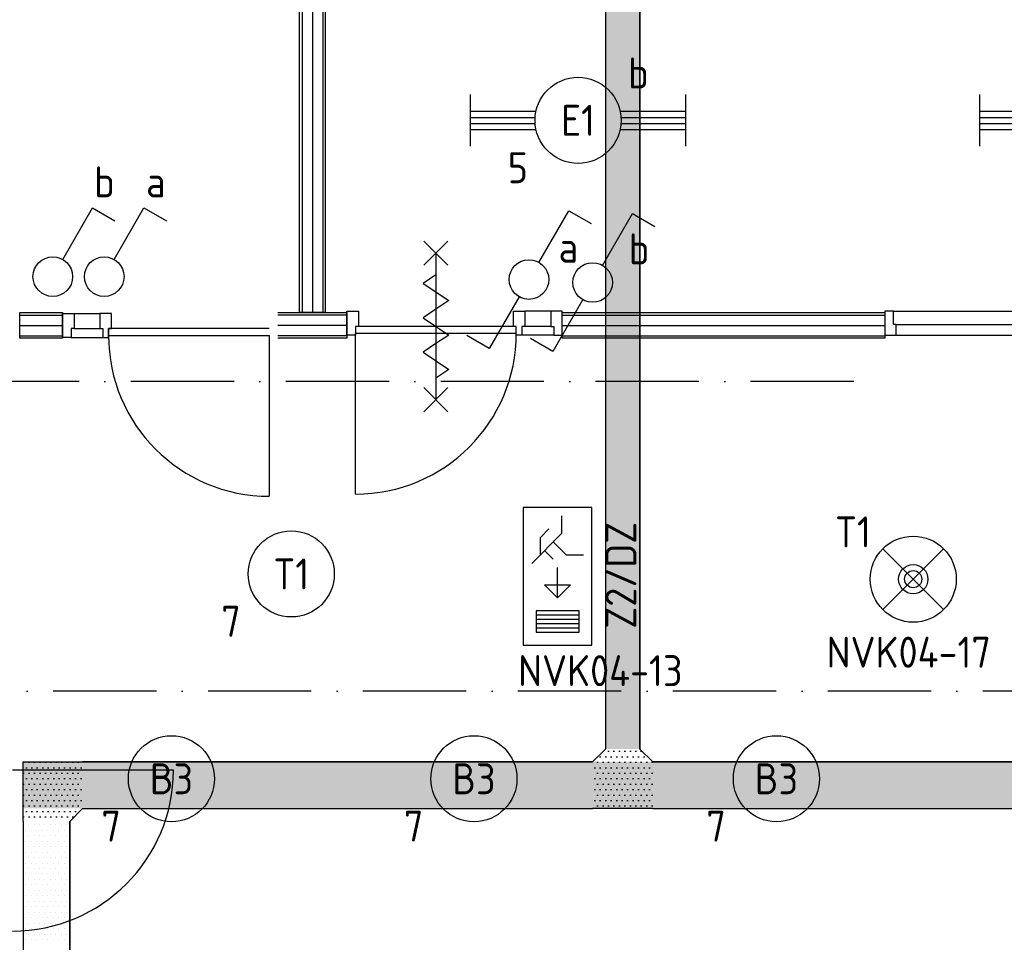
# Model space of a CAD drawing. Header units: millimetres. Extents: x -6587 to 112313, y 244 to 84344.
# Tile 27 of 63: x 33899 to 39618, y 47449 to 52807. Entities that reach past the tile are written whole.
import ezdxf
from ezdxf.enums import TextEntityAlignment as Align

# ---------------------------------------------------------------- set-up
doc = ezdxf.new("R2010")
doc.units = ezdxf.units.MM
doc.header["$LTSCALE"] = 100
doc.linetypes.add('B-SL0', pattern=[100000000.0, 0, -100000000.0])
doc.linetypes.add('DASHDOT', pattern=[9, 6, -1.5, 0, -1.5])
doc.layers.get('0').update_dxf_attribs({"color": 9, "linetype": 'CONTINUOUS'})
for name, color, linetype in [('AL$7----_STRAMIEN', 1, 'DASHDOT'), ('AL22----_BINNENWAND', 7, 'CONTINUOUS'), ('AL31----_DRAAIRICHTING', 1, 'CONTINUOUS'), ('AL32----_BINNENKOZ', 7, 'CONTINUOUS'), ('AL32----_DRAAIRICHTING', 1, 'CONTINUOUS'), ('ALL-----_REFLIJNEN', 8, 'CONTINUOUS'), ('EB63101-_ATTRIB', 2, 'CONTINUOUS'), ('EB63102-_ATTRIB', 2, 'CONTINUOUS'), ('EB63202-_ATTRIB', 2, 'CONTINUOUS'), ('EB63501-_ATTRIB', 2, 'CONTINUOUS'), ('EL63101-_LICHT-ARM', 3, 'CONTINUOUS'), ('EL63102-_LICHT-SCH', 3, 'CONTINUOUS'), ('EL63202-_NOODVRL-TXT', 3, 'CONTINUOUS'), ('EL63501-_NOODVRL-ARM', 3, 'CONTINUOUS'), ('KABELGOOT1', 8, 'CONTINUOUS'), ('LIJN025', 10, 'CONTINUOUS')]:
    doc.layers.add(name, color=color, linetype=linetype)
doc.styles.add('1_8', font='iso', dxfattribs={"width": 0.7, "height": 1.8})
doc.styles.add('2_0', font='iso', dxfattribs={"height": 200})
doc.styles.get("Standard").update_dxf_attribs({"font": 'iso.shx'})
pattern_1 = [(0, (-1717.716, 188607.497), (15.875, 31.75), [0, -31.75])]

# ---------------------------------------------------------------- blocks, each defined once
blk = doc.blocks.new('EJ3T20')
at = {"color": 0}
for p, q in [((-6.25, -1.5), (-6.25, 1.5)), ((6.25, -1.5), (6.25, 1.5)), ((-6.25, 0.525), (-2.444, 0.525)), ((-6.25, 0.175), (-2.494, 0.175)), ((2.444, 0.525), (6.25, 0.525)), ((2.494, 0.175), (6.25, 0.175)), ((-6.25, -0.175), (-2.494, -0.175)), ((-6.25, -0.525), (-2.444, -0.525)), ((2.444, -0.525), (6.25, -0.525)), ((2.494, -0.175), (6.25, -0.175))]:
    blk.add_line(p, q, dxfattribs=at)
blk.add_circle((0, 0), 2.5, dxfattribs=at)
at = {"color": 6, "style": '1_8'}
for tag, flags, p in [('SCHAK', 8, (3.5, 2.75)), ('A_CODE', 8, (0, 0)), ('GROEP', 8, (-3.5, -2.75)), ('KAST', 9, (3.5, -2.75))]:
    blk.add_attdef(tag, text='', height=1.8, dxfattribs=dict(at, flags=flags)).set_placement(p, align=Align.MIDDLE)
blk = doc.blocks.new('ES3SW')
for points in [[(0.575, 0.996), (2.309, 4), (3.608, 3.25)], [(-0.575, -0.996), (-2.309, -4), (-3.608, -3.25)]]:
    blk.add_lwpolyline(points)
blk.add_circle((0, 0), 1.15)
at = {"style": '1_8'}
for tag, flags, p in [('SCHAK', 8, (3, 5.5)), ('KAST', 9, (-3, 0.5)), ('M_CODE', 9, (0, 0)), ('DOEL', 9, (-3, -2)), ('GROEP', 9, (-3, -4.5))]:
    blk.add_attdef(tag, text='', height=1.8, dxfattribs=dict(at, flags=flags)).set_placement(p, align=Align.MIDDLE_CENTER)
blk = doc.blocks.new('ES3S1')
blk.add_lwpolyline([(0.575, 0.996), (2.309, 4), (3.608, 3.25)])
blk.add_circle((0, 0), 1.15)
at = {"style": '1_8'}
for tag, flags, p in [('SCHAK', 8, (3, 5.5)), ('KAST', 9, (-3, 0.5)), ('M_CODE', 9, (0, 0)), ('DOEL', 9, (-3, -2)), ('GROEP', 9, (-3, -4.5))]:
    blk.add_attdef(tag, text='', height=1.8, dxfattribs=dict(at, flags=flags)).set_placement(p, align=Align.MIDDLE_CENTER)
blk = doc.blocks.new('ES3N021')
for p, q in [((-3, 1.25), (-3, -1.25)), ((-2.75, 1.25), (-2.75, -1.25)), ((-2.5, 1.25), (-2.5, -1.25)), ((-2.25, 1.25), (-2.25, -1.25)), ((1.5, 0.75), (1, 0.25)), ((-1.25, 0), (0.5, 0))]:
    blk.add_line(p, q)
for points in [[(-4, 2), (-4, -2), (4, -2), (4, 2)], [(-3.25, -1.25), (-2, -1.25), (-2, 1.25), (-3.25, 1.25)], [(-1.25, 0), (-0.5, 0.75), (-0.5, -0.75)]]:
    blk.add_lwpolyline(points, close=True)
for points in [[(0.75, 1.5), (2.5, -0.25), (3.5, -0.25)], [(1.25, 1), (2.25, 1), (2.75, 0.5)], [(2, 0.25), (1.25, -0.5), (1.25, -1.5)]]:
    blk.add_lwpolyline(points)
at = {"style": '1_8', "flags": 8}
blk.add_attdef('NUMMER', text='', height=1.8, dxfattribs=at).set_placement((4, 3.75), align=Align.MIDDLE)
at = {"style": '1_8'}
for tag, flags, p in [('A_CODE', 8, (-3.5, 2.75)), ('SCHAK', 8, (3.5, 2.75)), ('GROEP', 8, (-3.5, -2.75)), ('KAST', 9, (3.5, -2.75))]:
    blk.add_attdef(tag, text='', height=1.8, dxfattribs=dict(at, flags=flags)).set_placement(p, align=Align.MIDDLE_CENTER)
blk = doc.blocks.new('ES3G00')
blk.add_circle((0, 0), 2.5)
at = {"color": 6, "style": '1_8'}
for tag, flags, p in [('SCHAK', 8, (3.5, 2.75)), ('A_CODE', 8, (0, 0)), ('GROEP', 8, (-3.5, -2.75)), ('KAST', 9, (3.5, -2.75))]:
    blk.add_attdef(tag, text='', height=1.8, dxfattribs=dict(at, flags=flags)).set_placement(p, align=Align.MIDDLE)
blk = doc.blocks.new('ES3G01')
at = {"color": 0}
for p, q in [((-1.768, 1.768), (1.768, -1.768)), ((1.768, 1.768), (-1.768, -1.768))]:
    blk.add_line(p, q, dxfattribs=at)
at = {"color": 6}
blk.add_lwpolyline([(1.768, -1.768), (1.75, -1.75)], dxfattribs=at)
blk.add_circle((0, 0), 2.5)
at = {"color": 0}
for radius in [0.85, 0.5]:
    blk.add_circle((0, 0), radius, dxfattribs=at)
at = {"color": 6, "style": '1_8'}
for tag, flags, p in [('A_CODE', 8, (-3.5, 2.75)), ('SCHAK', 8, (3.5, 2.75)), ('GROEP', 8, (-3.5, -2.75)), ('KAST', 9, (3.5, -2.75))]:
    blk.add_attdef(tag, text='', height=1.8, dxfattribs=dict(at, flags=flags)).set_placement(p, align=Align.MIDDLE)
blk = doc.blocks.new('EH100000')
at = {"linetype": 'ByBlock'}
for p, q in [((1, 0.5), (0, 0.5)), ((1, 0.5, 1), (0, 0.5, 1)), ((0, -0.5, 1), (1, -0.5, 1)), ((1, -0.5), (0, -0.5))]:
    blk.add_line(p, q, dxfattribs=at)
at = {"linetype": 'ByBlock', "invisible_edges": 15}
for points in [[(1, -0.5), (0, -0.5), (0, 0.5), (1, 0.5)], [(0, 0.5), (1, 0.5), (1, 0.5, 1), (0, 0.5, 1)], [(0, -0.5, 1), (1, -0.5, 1), (1, -0.5), (0, -0.5)]]:
    blk.add_3dface(points, dxfattribs=at)
at = {"linetype": 'ByBlock', "style": '2_0', "flags": 8}
blk.add_attdef('FUNCTIE', text='', height=0.5, dxfattribs=at).set_placement((0.5, 0), align=Align.MIDDLE)
at = {"linetype": 'ByBlock', "flags": 9}
blk.add_attdef('SCHOT', text='', height=0.5, dxfattribs=at).set_placement((0.5, 0), align=Align.MIDDLE)
blk = doc.blocks.new('KG2FF11')
at = {"linetype": 'B-SL0'}
for p, q in [((135, 210), (-135, 210)), ((210, -135), (210, 135))]:
    blk.add_line(p, q, dxfattribs=at)
at = {"linetype": 'ByBlock'}
for points in [[(210, -135), (-135, -135), (-135, -135), (-135, 210)], [(135, 210), (135, 210), (210, 135), (210, 135)]]:
    blk.add_lwpolyline(points, dxfattribs=at)
at = {"flags": 3}
blk.add_attdef('HULPSTUK', (0, 0), '', height=1, rotation=90, dxfattribs=at)
blk = doc.blocks.new('KG3FEF')
at = {"linetype": 'B-SL0'}
for p, q in [((-175, 135), (-175, -135)), ((175, -135), (175, 135)), ((-100, -210), (100, -210))]:
    blk.add_line(p, q, dxfattribs=at)
at = {"linetype": 'ByBlock'}
for points in [[(-175, 135), (0, 135), (0, 135), (175, 135)], [(-100, -210), (-100, -210), (-175, -135), (-175, -135)], [(175, -135), (175, -135), (100, -210), (100, -210)]]:
    blk.add_lwpolyline(points, dxfattribs=at)
at = {"flags": 3}
blk.add_attdef('HULPSTUK', (0, 0), '', height=1, rotation=270, dxfattribs=at)
blk = doc.blocks.new('A$Cb38f1ce1')
at = {"layer": 'KABELGOOT1'}
h = blk.add_hatch(dxfattribs=at)
h.set_pattern_fill('DOTS', color=256, scale=20, style=0)
h.set_pattern_definition(pattern_1)
h.paths.add_polyline_path([(34250.3, 51193.6), (34050.3, 51193.6), (34050.3, 42044.6), (34250.3, 42044.6)])
h = blk.add_hatch(dxfattribs=at)
h.set_pattern_fill('DOTS', color=256, scale=20, style=0)
h.set_pattern_definition(pattern_1)
h.paths.add_polyline_path([(34050.3, 42044.6), (33975.3, 41969.6), (33975.3, 41699.6), (34150.3, 41699.6), (34325.3, 41699.6), (34325.3, 41969.6), (34250.3, 42044.6)])
h = blk.add_hatch(dxfattribs=at)
h.set_pattern_fill('DOTS', color=256, scale=20, style=0)
h.set_pattern_definition(pattern_1)
h.paths.add_polyline_path([(57568.3, 41699.6), (57643.3, 41624.6), (57643.3, 41699.6)])
h.paths.add_polyline_path([(57643.3, 41969.6), (30668.3, 41969.6), (30668.3, 41699.6), (57643.3, 41699.6)])
h = blk.add_hatch(dxfattribs=at)
h.set_pattern_fill('DOTS', color=256, scale=20, style=0)
h.set_pattern_definition(pattern_1)
h.paths.add_polyline_path([(31013.3, 41699.6), (31013.3, 41969.6), (30668.3, 41969.6), (30668.3, 41624.6), (30938.3, 41624.6)])
at = {"layer": 'AL$7----_STRAMIEN', "color": 1}
for p, q in [((35493.2, 44180), (750, 44180)), ((86347.7, 42380), (750, 42380))]:
    blk.add_line(p, q, dxfattribs=at)
at = {"layer": 'AL22----_BINNENWAND', "color": 8}
for p, q in [((32272.7, 44580), (32272.7, 51290)), ((32422.7, 51290), (32422.7, 44580)), ((32147.7, 44580), (32547.7, 44580)), ((32422.7, 44580), (32272.7, 44580)), ((33799.4, 44580), (35672.7, 44580)), ((35672.7, 44580), (35672.7, 44430)), ((32547.7, 44430), (32147.7, 44430)), ((35672.7, 44430), (33799.4, 44430))]:
    blk.add_line(p, q, dxfattribs=at)
at = {"layer": 'AL22----_BINNENWAND', "color": 8, "linetype": 'Continuous'}
for p, q in [((32287.7, 51290), (32287.7, 44580)), ((32407.7, 51290), (32407.7, 44580)), ((32547.7, 44565), (32147.7, 44565)), ((33799.4, 44565), (35672.7, 44565)), ((32547.7, 44445), (32147.7, 44445)), ((33799.4, 44445), (35672.7, 44445))]:
    blk.add_line(p, q, dxfattribs=at)
at = {"layer": 'AL31----_DRAAIRICHTING', "color": 8}
for p, q in [((30647.7, 44580), (30896.7, 44580)), ((30647.7, 44430), (30647.7, 44580)), ((30647.7, 44565), (30896.7, 44565)), ((30896.7, 44580), (30896.7, 44430)), ((30896.7, 44435.5), (30896.7, 44574.5)), ((30896.7, 44574.5), (30963.7, 44574.5)), ((30963.7, 44574.5), (31113.7, 44574.5)), ((30963.7, 44574.5), (30963.7, 44486.5)), ((31180.7, 44574.5), (31113.7, 44574.5)), ((31113.7, 44574.5), (31113.7, 44486.5)), ((31180.7, 44486.5), (31180.7, 44574.5)), ((30647.7, 44505), (30896.7, 44505)), ((30647.7, 44445), (30896.7, 44445)), ((30963.7, 44486.5), (30946.7, 44486.5)), ((30946.7, 44486.5), (30946.7, 44435.5)), ((30963.7, 44486.5), (31113.7, 44486.5)), ((31113.7, 44486.5), (31130.7, 44486.5)), ((31130.7, 44486.5), (31130.7, 44435.5)), ((31163.7, 44486.5), (31163.7, 44446.5)), ((31163.7, 44435.5), (31163.7, 44486.5)), ((31163.7, 44486.5), (31180.7, 44486.5)), ((30896.7, 44430), (30647.7, 44430)), ((30946.7, 44435.5), (30896.7, 44435.5)), ((30946.7, 44435.5), (31130.7, 44435.5)), ((31130.7, 44435.5), (31163.7, 44435.5)), ((31130.7, 44435.5), (31163.7, 44435.5))]:
    blk.add_line(p, q, dxfattribs=at)
at = {"layer": 'AL32----_BINNENKOZ', "color": 8}
for p, q in [((35672.7, 44587), (35672.7, 44448)), ((35722.7, 44587), (35672.7, 44587)), ((35722.7, 44587), (36772.7, 44587)), ((35722.7, 44511), (35722.7, 44587)), ((35739.7, 44511), (35722.7, 44511)), ((35739.7, 44511), (36755.7, 44511)), ((35739.7, 44448), (35739.7, 44511)), ((32097.7, 44486.5), (31163.7, 44486.5)), ((31163.7, 44446.5), (32097.7, 44446.5)), ((35672.7, 44448), (35739.7, 44448)), ((35739.7, 44448), (36755.7, 44448))]:
    blk.add_line(p, q, dxfattribs=at)
at = {"layer": 'AL32----_DRAAIRICHTING', "color": 8}
for p, q in [((32547.7, 44580), (32547.7, 44430)), ((32548.4, 44448), (32548.4, 44587)), ((32548.4, 44587), (32615.4, 44587)), ((32615.4, 44587), (32615.4, 44499)), ((33515.4, 44499), (33515.4, 44587)), ((33515.4, 44587), (33582.4, 44587)), ((33582.4, 44587), (33582.4, 44499)), ((33732.4, 44587), (33582.4, 44587)), ((33799.4, 44587), (33732.4, 44587)), ((33732.4, 44587), (33732.4, 44499)), ((33799.4, 44448), (33799.4, 44587)), ((33799.4, 44430), (33799.4, 44580)), ((33532.4, 44499), (32598.4, 44499)), ((32615.4, 44499), (32598.4, 44499)), ((32598.4, 44499), (32598.4, 44448)), ((33532.4, 44499), (33515.4, 44499)), ((33532.4, 44448), (33532.4, 44499)), ((33582.4, 44499), (33565.4, 44499)), ((33565.4, 44499), (33565.4, 44448)), ((33732.4, 44499), (33582.4, 44499)), ((33732.4, 44499), (33749.4, 44499)), ((33749.4, 44499), (33749.4, 44448)), ((32097.7, 44446.5), (32097.7, 43512.5)), ((32598.4, 44448), (32548.4, 44448)), ((33532.4, 44459), (32598.4, 44459)), ((32598.4, 43525), (32598.4, 44459)), ((33565.4, 44448), (33532.4, 44448)), ((33565.4, 44448), (33532.4, 44448)), ((33749.4, 44448), (33565.4, 44448)), ((33749.4, 44448), (33799.4, 44448))]:
    blk.add_line(p, q, dxfattribs=at)
for points in [[(32995.4, 44994), (33135.4, 44854)], [(33135.4, 44994), (32995.4, 44854)], [(33065.4, 44924), (33065.4, 44074)], [(33065.4, 44799), (32990.4, 44749), (33140.4, 44649), (33065.4, 44599)], [(33065.4, 44599), (32990.4, 44549), (33140.4, 44449), (33065.4, 44399)], [(33065.4, 44399), (32990.4, 44349), (33140.4, 44249), (33065.4, 44199)], [(32995.4, 44144), (33135.4, 44004)], [(33135.4, 44144), (32995.4, 44004)], [(31540.7, 41921.7), (30606.7, 41921.7)]]:
    blk.add_lwpolyline(points, dxfattribs=at)
for centre, start, end in [((32097.7, 44446.5), 180, 270), ((32598.4, 44459), 270, 0), ((30606.7, 41921.7), 270, 0)]:
    blk.add_arc(centre, 934, start, end, dxfattribs=at)
at = {"layer": 'ALL-----_REFLIJNEN', "color": 8, "linetype": 'Continuous'}
for p, q in [((32347.7, 51290), (32347.7, 44580)), ((32544.3, 44505), (32147.7, 44505)), ((33799.4, 44505), (35672.7, 44505))]:
    blk.add_line(p, q, dxfattribs=at)
at = {"layer": 'KABELGOOT1'}
for p, q in [((30699, 41605), (30699, 41605)), ((30730.8, 41605), (30730.8, 41605)), ((30762.5, 41605), (30762.5, 41605)), ((30794.3, 41605), (30794.3, 41605)), ((30826, 41605), (30826, 41605)), ((30857.8, 41605), (30857.8, 41605)), ((30889.5, 41605), (30889.5, 41605)), ((30921.3, 41605), (30921.3, 41605)), ((30683.2, 41573.2), (30683.2, 41573.2)), ((30699, 41541.5), (30699, 41541.5)), ((30714.9, 41573.2), (30714.9, 41573.2)), ((30730.8, 41541.5), (30730.8, 41541.5)), ((30746.7, 41573.2), (30746.7, 41573.2)), ((30762.5, 41541.5), (30762.5, 41541.5)), ((30778.4, 41573.2), (30778.4, 41573.2)), ((30794.3, 41541.5), (30794.3, 41541.5)), ((30810.2, 41573.2), (30810.2, 41573.2)), ((30826, 41541.5), (30826, 41541.5)), ((30841.9, 41573.2), (30841.9, 41573.2)), ((30857.8, 41541.5), (30857.8, 41541.5)), ((30873.7, 41573.2), (30873.7, 41573.2)), ((30889.5, 41541.5), (30889.5, 41541.5)), ((30905.4, 41573.2), (30905.4, 41573.2)), ((30921.3, 41541.5), (30921.3, 41541.5)), ((30937.2, 41573.2), (30937.2, 41573.2)), ((30683.2, 41509.7), (30683.2, 41509.7)), ((30699, 41478), (30699, 41478)), ((30714.9, 41509.7), (30714.9, 41509.7)), ((30730.8, 41478), (30730.8, 41478)), ((30746.7, 41509.7), (30746.7, 41509.7)), ((30762.5, 41478), (30762.5, 41478)), ((30778.4, 41509.7), (30778.4, 41509.7)), ((30794.3, 41478), (30794.3, 41478)), ((30810.2, 41509.7), (30810.2, 41509.7)), ((30826, 41478), (30826, 41478)), ((30841.9, 41509.7), (30841.9, 41509.7)), ((30857.8, 41478), (30857.8, 41478)), ((30873.7, 41509.7), (30873.7, 41509.7)), ((30889.5, 41478), (30889.5, 41478)), ((30905.4, 41509.7), (30905.4, 41509.7)), ((30921.3, 41478), (30921.3, 41478)), ((30937.2, 41509.7), (30937.2, 41509.7)), ((30683.2, 41446.2), (30683.2, 41446.2)), ((30699, 41414.5), (30699, 41414.5)), ((30714.9, 41446.2), (30714.9, 41446.2)), ((30730.8, 41414.5), (30730.8, 41414.5)), ((30746.7, 41446.2), (30746.7, 41446.2)), ((30762.5, 41414.5), (30762.5, 41414.5)), ((30778.4, 41446.2), (30778.4, 41446.2)), ((30794.3, 41414.5), (30794.3, 41414.5)), ((30810.2, 41446.2), (30810.2, 41446.2)), ((30826, 41414.5), (30826, 41414.5)), ((30841.9, 41446.2), (30841.9, 41446.2)), ((30857.8, 41414.5), (30857.8, 41414.5)), ((30873.7, 41446.2), (30873.7, 41446.2)), ((30889.5, 41414.5), (30889.5, 41414.5)), ((30905.4, 41446.2), (30905.4, 41446.2)), ((30921.3, 41414.5), (30921.3, 41414.5)), ((30937.2, 41446.2), (30937.2, 41446.2)), ((30683.2, 41382.7), (30683.2, 41382.7)), ((30714.9, 41382.7), (30714.9, 41382.7)), ((30746.7, 41382.7), (30746.7, 41382.7)), ((30778.4, 41382.7), (30778.4, 41382.7)), ((30810.2, 41382.7), (30810.2, 41382.7)), ((30841.9, 41382.7), (30841.9, 41382.7)), ((30873.7, 41382.7), (30873.7, 41382.7)), ((30905.4, 41382.7), (30905.4, 41382.7)), ((30937.2, 41382.7), (30937.2, 41382.7)), ((30683.2, 41319.2), (30683.2, 41319.2)), ((30699, 41351), (30699, 41351)), ((30714.9, 41319.2), (30714.9, 41319.2)), ((30730.8, 41351), (30730.8, 41351)), ((30746.7, 41319.2), (30746.7, 41319.2)), ((30762.5, 41351), (30762.5, 41351)), ((30778.4, 41319.2), (30778.4, 41319.2)), ((30794.3, 41351), (30794.3, 41351)), ((30810.2, 41319.2), (30810.2, 41319.2)), ((30826, 41351), (30826, 41351)), ((30841.9, 41319.2), (30841.9, 41319.2)), ((30857.8, 41351), (30857.8, 41351)), ((30873.7, 41319.2), (30873.7, 41319.2)), ((30889.5, 41351), (30889.5, 41351)), ((30905.4, 41319.2), (30905.4, 41319.2)), ((30921.3, 41351), (30921.3, 41351)), ((30937.2, 41319.2), (30937.2, 41319.2)), ((30683.2, 41255.7), (30683.2, 41255.7)), ((30699, 41287.5), (30699, 41287.5)), ((30714.9, 41255.7), (30714.9, 41255.7)), ((30730.8, 41287.5), (30730.8, 41287.5)), ((30746.7, 41255.7), (30746.7, 41255.7)), ((30762.5, 41287.5), (30762.5, 41287.5)), ((30778.4, 41255.7), (30778.4, 41255.7)), ((30794.3, 41287.5), (30794.3, 41287.5)), ((30810.2, 41255.7), (30810.2, 41255.7)), ((30826, 41287.5), (30826, 41287.5)), ((30841.9, 41255.7), (30841.9, 41255.7)), ((30857.8, 41287.5), (30857.8, 41287.5)), ((30873.7, 41255.7), (30873.7, 41255.7)), ((30889.5, 41287.5), (30889.5, 41287.5)), ((30905.4, 41255.7), (30905.4, 41255.7)), ((30921.3, 41287.5), (30921.3, 41287.5)), ((30937.2, 41255.7), (30937.2, 41255.7)), ((30683.2, 41192.2), (30683.2, 41192.2)), ((30699, 41224), (30699, 41224)), ((30714.9, 41192.2), (30714.9, 41192.2)), ((30730.8, 41224), (30730.8, 41224)), ((30746.7, 41192.2), (30746.7, 41192.2)), ((30762.5, 41224), (30762.5, 41224)), ((30778.4, 41192.2), (30778.4, 41192.2)), ((30794.3, 41224), (30794.3, 41224)), ((30810.2, 41192.2), (30810.2, 41192.2)), ((30826, 41224), (30826, 41224)), ((30841.9, 41192.2), (30841.9, 41192.2)), ((30857.8, 41224), (30857.8, 41224)), ((30873.7, 41192.2), (30873.7, 41192.2)), ((30889.5, 41224), (30889.5, 41224)), ((30905.4, 41192.2), (30905.4, 41192.2)), ((30921.3, 41224), (30921.3, 41224)), ((30937.2, 41192.2), (30937.2, 41192.2)), ((30683.2, 41128.7), (30683.2, 41128.7)), ((30699, 41160.5), (30699, 41160.5)), ((30714.9, 41128.7), (30714.9, 41128.7)), ((30730.8, 41160.5), (30730.8, 41160.5)), ((30746.7, 41128.7), (30746.7, 41128.7)), ((30762.5, 41160.5), (30762.5, 41160.5)), ((30778.4, 41128.7), (30778.4, 41128.7)), ((30794.3, 41160.5), (30794.3, 41160.5)), ((30810.2, 41128.7), (30810.2, 41128.7)), ((30826, 41160.5), (30826, 41160.5)), ((30841.9, 41128.7), (30841.9, 41128.7)), ((30857.8, 41160.5), (30857.8, 41160.5)), ((30873.7, 41128.7), (30873.7, 41128.7)), ((30889.5, 41160.5), (30889.5, 41160.5)), ((30905.4, 41128.7), (30905.4, 41128.7)), ((30921.3, 41160.5), (30921.3, 41160.5)), ((30937.2, 41128.7), (30937.2, 41128.7)), ((30683.2, 41065.2), (30683.2, 41065.2)), ((30699, 41097), (30699, 41097)), ((30714.9, 41065.2), (30714.9, 41065.2)), ((30730.8, 41097), (30730.8, 41097)), ((30746.7, 41065.2), (30746.7, 41065.2)), ((30762.5, 41097), (30762.5, 41097)), ((30778.4, 41065.2), (30778.4, 41065.2)), ((30794.3, 41097), (30794.3, 41097)), ((30810.2, 41065.2), (30810.2, 41065.2)), ((30826, 41097), (30826, 41097)), ((30841.9, 41065.2), (30841.9, 41065.2)), ((30857.8, 41097), (30857.8, 41097)), ((30873.7, 41065.2), (30873.7, 41065.2)), ((30889.5, 41097), (30889.5, 41097)), ((30905.4, 41065.2), (30905.4, 41065.2)), ((30921.3, 41097), (30921.3, 41097)), ((30937.2, 41065.2), (30937.2, 41065.2)), ((30699, 41033.5), (30699, 41033.5)), ((30730.8, 41033.5), (30730.8, 41033.5)), ((30762.5, 41033.5), (30762.5, 41033.5)), ((30794.3, 41033.5), (30794.3, 41033.5)), ((30826, 41033.5), (30826, 41033.5)), ((30857.8, 41033.5), (30857.8, 41033.5)), ((30889.5, 41033.5), (30889.5, 41033.5)), ((30921.3, 41033.5), (30921.3, 41033.5)), ((30683.2, 41001.7), (30683.2, 41001.7)), ((30699, 40970), (30699, 40970)), ((30714.9, 41001.7), (30714.9, 41001.7)), ((30730.8, 40970), (30730.8, 40970)), ((30746.7, 41001.7), (30746.7, 41001.7)), ((30762.5, 40970), (30762.5, 40970)), ((30778.4, 41001.7), (30778.4, 41001.7)), ((30794.3, 40970), (30794.3, 40970)), ((30810.2, 41001.7), (30810.2, 41001.7)), ((30826, 40970), (30826, 40970)), ((30841.9, 41001.7), (30841.9, 41001.7)), ((30857.8, 40970), (30857.8, 40970)), ((30873.7, 41001.7), (30873.7, 41001.7)), ((30889.5, 40970), (30889.5, 40970)), ((30905.4, 41001.7), (30905.4, 41001.7)), ((30921.3, 40970), (30921.3, 40970)), ((30937.2, 41001.7), (30937.2, 41001.7)), ((30683.2, 40938.2), (30683.2, 40938.2)), ((30714.9, 40938.2), (30714.9, 40938.2)), ((30746.7, 40938.2), (30746.7, 40938.2)), ((30778.4, 40938.2), (30778.4, 40938.2)), ((30810.2, 40938.2), (30810.2, 40938.2)), ((30841.9, 40938.2), (30841.9, 40938.2)), ((30873.7, 40938.2), (30873.7, 40938.2)), ((30905.4, 40938.2), (30905.4, 40938.2)), ((30937.2, 40938.2), (30937.2, 40938.2))]:
    blk.add_line(p, q, dxfattribs=at)
at = {"layer": 'KABELGOOT1', "zscale": 60}
for p, xscale, yscale, rotation in [((34150.3, 42044.6, 3650), 9149, 200, 90), ((33975.3, 41834.6, 3650), 2961.999999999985, 270, 180), ((44878.3, 41834.6, 3650), 10553, 270, 180), ((30803.3, 35634.6, 3650), 5989.999999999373, 270, 90)]:
    blk.add_blockref('EH100000', p, dxfattribs=dict(at, xscale=xscale, yscale=yscale, rotation=rotation))
at = {"layer": 'KABELGOOT1'}
for name, p, rotation in [('KG3FEF', (34150.3, 41834.6, 3650), 180), ('KG2FF11', (30803.3, 41834.6, 3650), 270)]:
    blk.add_blockref(name, p, dxfattribs=dict(at, rotation=rotation))

msp = doc.modelspace()

# ---------------------------------------------------------------- block references
at = {"layer": 'EL63101-_LICHT-ARM'}
ref = msp.add_blockref('EJ3T20', (37142.5, 52222.7, 3500), dxfattribs=dict(at, xscale=100, yscale=100, zscale=100))
ref.add_attrib('A_CODE', 'E1', dxfattribs={"layer": 'EB63101-_ATTRIB', "color": 1, "height": 180, "style": '1_8', "flags": 8}).set_placement((37142.5, 52222.7, 3500), align=Align.MIDDLE)
ref.add_attrib('GROEP', '5', dxfattribs={"layer": 'EB63101-_ATTRIB', "color": 1, "height": 180, "style": '1_8', "flags": 8}).set_placement((36792.5, 51947.7, 3500), align=Align.MIDDLE)
ref.add_attrib('SCHAK', 'b', dxfattribs={"layer": 'EB63101-_ATTRIB', "color": 1, "height": 180, "style": '1_8', "flags": 8}).set_placement((37492.5, 52497.7, 3500), align=Align.MIDDLE)
ref = msp.add_blockref('EJ3T20', (40100.5, 52222.7, 3500), dxfattribs=dict(at, xscale=100, yscale=100, zscale=100))
ref.add_attrib('A_CODE', 'E1', dxfattribs={"layer": 'EB63101-_ATTRIB', "color": 1, "height": 180, "style": '1_8', "flags": 8}).set_placement((40100.5, 52222.7, 3500), align=Align.MIDDLE)
ref.add_attrib('GROEP', '5', dxfattribs={"layer": 'EB63101-_ATTRIB', "color": 1, "height": 180, "style": '1_8', "flags": 8}).set_placement((39750.5, 51947.7, 3500), align=Align.MIDDLE)
ref.add_attrib('SCHAK', 'b', dxfattribs={"layer": 'EB63101-_ATTRIB', "color": 1, "height": 180, "style": '1_8', "flags": 8}).set_placement((40450.5, 52497.7, 3500), align=Align.MIDDLE)
ref = msp.add_blockref('ES3G00', (35476.5, 49588.5, 2600), dxfattribs=dict(at, xscale=100, yscale=100, zscale=100))
ref.add_attrib('A_CODE', 'T1', dxfattribs={"layer": 'EB63101-_ATTRIB', "color": 1, "height": 180, "style": '1_8', "flags": 8}).set_placement((35476.5, 49588.5, 2600), align=Align.MIDDLE)
ref.add_attrib('GROEP', '7', dxfattribs={"layer": 'EB63101-_ATTRIB', "color": 1, "height": 180, "style": '1_8', "flags": 8}).set_placement((35126.5, 49313.5, 2600), align=Align.MIDDLE)
ref = msp.add_blockref('ES3G00', (34780.5, 48399, 3500), dxfattribs=dict(at, xscale=100, yscale=100, zscale=100))
ref.add_attrib('A_CODE', 'B3', dxfattribs={"layer": 'EB63101-_ATTRIB', "color": 1, "height": 180, "style": '1_8', "flags": 8}).set_placement((34780.5, 48399, 3500), align=Align.MIDDLE)
ref.add_attrib('GROEP', '7', dxfattribs={"layer": 'EB63101-_ATTRIB', "color": 1, "height": 180, "style": '1_8', "flags": 8}).set_placement((34430.5, 48124, 3500), align=Align.MIDDLE)
ref = msp.add_blockref('ES3G00', (36537.5, 48399, 3500), dxfattribs=dict(at, xscale=100, yscale=100, zscale=100))
ref.add_attrib('A_CODE', 'B3', dxfattribs={"layer": 'EB63101-_ATTRIB', "color": 1, "height": 180, "style": '1_8', "flags": 8}).set_placement((36537.5, 48399, 3500), align=Align.MIDDLE)
ref.add_attrib('GROEP', '7', dxfattribs={"layer": 'EB63101-_ATTRIB', "color": 1, "height": 180, "style": '1_8', "flags": 8}).set_placement((36187.5, 48124, 3500), align=Align.MIDDLE)
ref = msp.add_blockref('ES3G00', (38294.5, 48399, 3500), dxfattribs=dict(at, xscale=100, yscale=100, zscale=100))
ref.add_attrib('A_CODE', 'B3', dxfattribs={"layer": 'EB63101-_ATTRIB', "color": 1, "height": 180, "style": '1_8', "flags": 8}).set_placement((38294.5, 48399, 3500), align=Align.MIDDLE)
ref.add_attrib('GROEP', '7', dxfattribs={"layer": 'EB63101-_ATTRIB', "color": 1, "height": 180, "style": '1_8', "flags": 8}).set_placement((37944.5, 48124, 3500), align=Align.MIDDLE)
at = {"layer": 'EL63102-_LICHT-SCH'}
ref = msp.add_blockref('ES3S1', (34091, 51315, 1050), dxfattribs=dict(at, xscale=100, yscale=100, zscale=100))
ref.add_attrib('SCHAK', 'b', dxfattribs={"layer": 'EB63102-_ATTRIB', "color": 1, "height": 180, "style": '1_8', "flags": 8}).set_placement((34391, 51865, 1050), align=Align.MIDDLE_CENTER)
ref = msp.add_blockref('ES3S1', (34390, 51315, 1050), dxfattribs=dict(at, xscale=100, yscale=100, zscale=100))
ref.add_attrib('SCHAK', 'a', dxfattribs={"layer": 'EB63102-_ATTRIB', "color": 1, "height": 180, "style": '1_8', "flags": 8}).set_placement((34690, 51865, 1050), align=Align.MIDDLE_CENTER)
ref = msp.add_blockref('ES3SW', (36857, 51298, 1050), dxfattribs=dict(at, xscale=100, yscale=100, zscale=100))
ref.add_attrib('SCHAK', 'a', dxfattribs={"layer": 'EB63102-_ATTRIB', "color": 1, "height": 180, "style": '1_8', "flags": 8}).set_placement((37085.6, 51485.9, 1050), align=Align.MIDDLE_CENTER)
ref = msp.add_blockref('ES3SW', (37227, 51281, 1050), dxfattribs=dict(at, xscale=100, yscale=100, zscale=100))
ref.add_attrib('SCHAK', 'b', dxfattribs={"layer": 'EB63102-_ATTRIB', "color": 1, "height": 180, "style": '1_8', "flags": 8}).set_placement((37496.7, 51476, 1050), align=Align.MIDDLE_CENTER)
at = {"layer": 'EL63202-_NOODVRL-TXT'}
ref = msp.add_blockref('ES3N021', (37023.2, 49575), dxfattribs=dict(at, xscale=100, yscale=100, zscale=100, rotation=90))
ref.add_attrib('A_CODE', 'Z2/DZ', dxfattribs={"layer": 'EB63202-_ATTRIB', "color": 1, "height": 180, "rotation": 90, "style": '1_8', "flags": 8}).set_placement((37391, 49581), align=Align.MIDDLE_CENTER)
ref.add_attrib('GROEP', 'NVK04-13', dxfattribs={"layer": 'EB63202-_ATTRIB', "color": 1, "height": 180, "style": '1_8', "flags": 8}).set_placement((37271.7, 49026.6), align=Align.MIDDLE_CENTER)
at = {"layer": 'EL63501-_NOODVRL-ARM'}
ref = msp.add_blockref('ES3G01', (39089.1, 49558, 2600), dxfattribs=dict(at, xscale=100, yscale=100, zscale=100))
ref.add_attrib('A_CODE', 'T1', dxfattribs={"layer": 'EB63501-_ATTRIB', "color": 1, "height": 180, "style": '1_8', "flags": 8}).set_placement((38739.1, 49833, 2600), align=Align.MIDDLE)
ref.add_attrib('GROEP', 'NVK04-17', dxfattribs={"layer": 'EB63501-_ATTRIB', "color": 1, "height": 180, "style": '1_8', "flags": 8}).set_placement((39063.1, 49134.2, 2600), align=Align.MIDDLE)
at = {"layer": 'LIJN025'}
msp.add_blockref('A$Cb38f1ce1', (3251.2, 6526.8), dxfattribs=at)

doc.saveas('drawing.dxf')
